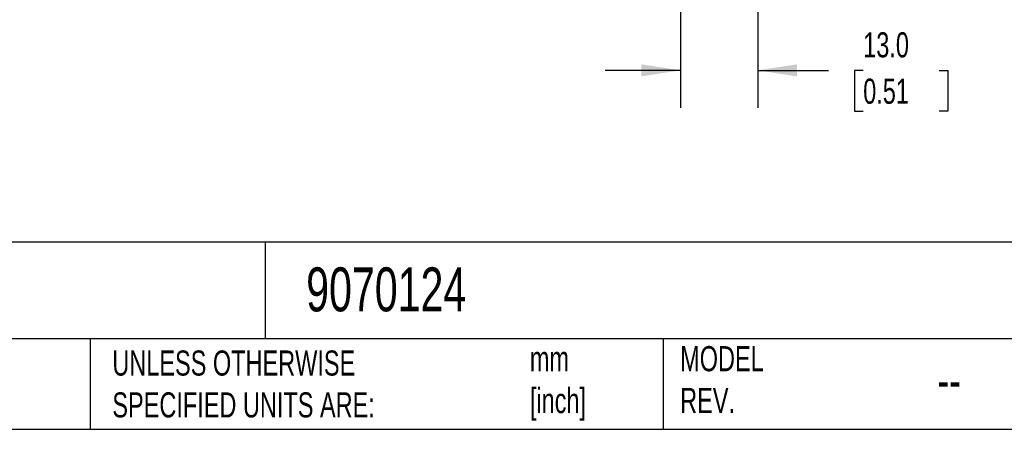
# Model space of a CAD drawing. Header units: millimetres. Extents: x 13 to 546, y 13 to 419.
# Tile 9 of 16: x 270 to 436, y 13 to 82. Entities that reach past the tile are written whole.
import ezdxf

# ---------------------------------------------------------------- set-up
doc = ezdxf.new("R2010")
doc.units = ezdxf.units.MM
doc.header["$LTSCALE"] = 2
doc.linetypes.add('SLD-Solid', pattern=[0])
doc.layers.add('DIMENSIONS', color=140, linetype='SLD-Solid', lineweight=25)
doc.layers.add('TEXT', color=140, linetype='SLD-Solid', lineweight=25)
doc.styles.add('SLDTEXTSTYLE0', font='TXT', dxfattribs={"width": 0.7})
doc.dimstyles.new('SLDDIMSTYLE3', dxfattribs={"dimtxt": 4.316016, "dimasz": 6.604, "dimexe": 0, "dimexo": 0.0625, "dimgap": 1.079004, "dimtad": 0, "dimtih": 1, "dimtoh": 1, "dimdec": 1, "dimrnd": 1e-09, "dimzin": 4, "dimdsep": 46, "dimtxsty": 'SLDTEXTSTYLE0', "dimsah": 1, "dimcen": 0.09, "dimadec": 0, "dimazin": 1, "dimtfac": 1, "dimtdec": 1, "dimtmove": 0, "dimatfit": 0, "dimfxl": 0, "dimfrac": 2, "dimtolj": 1, "dimtzin": 12, "dimarcsym": 0})

# ---------------------------------------------------------------- blocks, each defined once
blk = doc.blocks.new('_D_6')
at = {"layer": 'DIMENSIONS'}
for p, q in [((394.55, 131.34), (394.55, 66.88)), ((381.55, 111.79), (381.55, 95.1)), ((381.55, 92.06), (381.55, 66.88)), ((381.55, 73.23), (368.85, 73.23)), ((394.55, 73.23), (406.48, 73.23)), ((412.33, 73.23), (410.88, 73.23)), ((410.88, 73.23), (410.88, 66.37)), ((425.15, 73.23), (426.6, 73.23)), ((426.6, 73.23), (426.6, 66.37)), ((410.88, 66.37), (412.33, 66.37)), ((426.6, 66.37), (425.15, 66.37))]:
    blk.add_line(p, q, dxfattribs=at)
for points in [[(381.55, 73.23), (374.94, 74.24), (374.94, 72.21)], [(394.55, 73.23), (401.15, 72.21), (401.15, 74.24)]]:
    blk.add_solid(points, dxfattribs=at)
at = {"layer": 'DIMENSIONS', "char_height": 4.233, "attachment_point": 1, "style": 'SLDTEXTSTYLE0'}
for s, insert in [('13.0', (412.33, 79.65)), ('0.51', (412.33, 71.83))]:
    blk.add_mtext(s, dxfattribs=dict(at, insert=insert))

msp = doc.modelspace()

# ---------------------------------------------------------------- linework, layer by layer
at = {"layer": 'TEXT'}
for p, q in [((546.1, 44.25), (12.7, 44.25)), ((311.52, 44.25), (311.52, 27.94)), ((546.1, 27.94), (12.7, 27.94)), ((282, 27.94), (282, 12.7)), ((378.6, 27.94), (378.6, 12.7)), ((12.7, 12.7), (546.1, 12.7))]:
    msp.add_line(p, q, dxfattribs=at)

# ---------------------------------------------------------------- texts
at = {"layer": 'TEXT', "attachment_point": 1, "style": 'SLDTEXTSTYLE0'}
for s, insert, char_height in [('9070124', (318.42, 40), 7.408), ('MODEL ^JREV.', (381.47, 26.73), 4.2333), ('UNLESS OTHERWISE ^JSPECIFIED UNITS ARE:', (285.74, 25.99), 4.2333), ('mm^J[inch]', (356.13, 26.72), 4.233), ('--', (424.86, 24.15), 6.35)]:
    msp.add_mtext(s, dxfattribs=dict(at, insert=insert, char_height=char_height))

# ---------------------------------------------------------------- dimensions: what is measured, and where the dimension line sits
at = {"layer": 'DIMENSIONS'}
dim = msp.add_linear_dim(base=(381.55, 73.23), p1=(394.55, 133.88), p2=(381.55, 114.33), dimstyle='SLDDIMSTYLE3', dxfattribs=at)
dim.commit()
dim.dimension.update_dxf_attribs({"geometry": '_D_6', "text_midpoint": (418.74, 73.23), "dimtype": 160})

doc.saveas('drawing.dxf')
